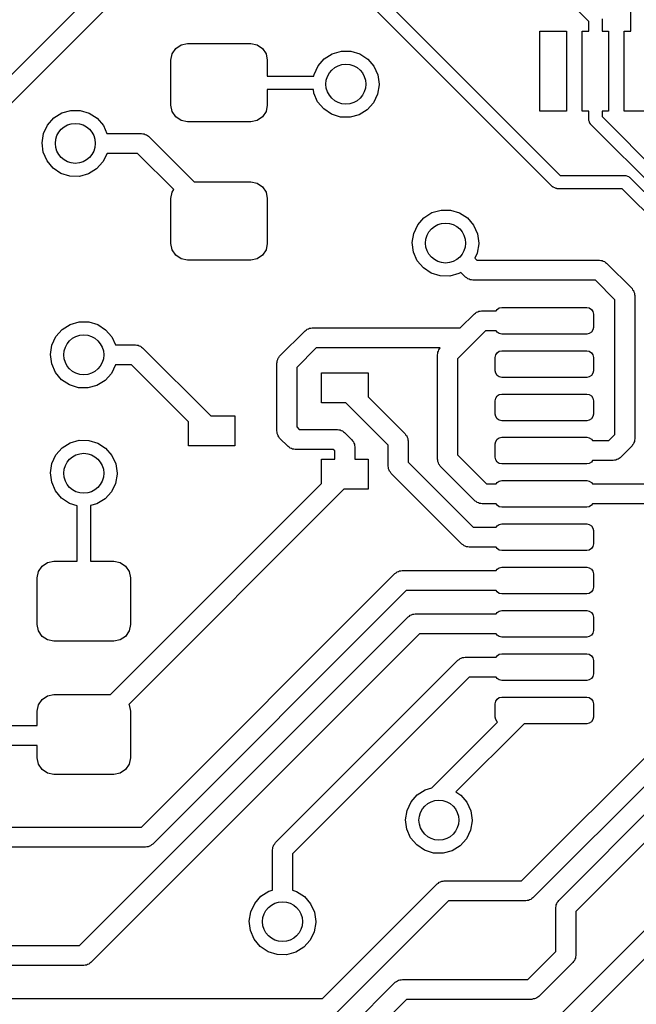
# Model space of a CAD drawing. Extents: x 2.72 to 6.24, y -5.23 to -2.47.
# Tile 4 of 10: x 4.99 to 5.35, y -4.24 to -3.66. Entities that reach past the tile are written whole.
import ezdxf

# ---------------------------------------------------------------- set-up
doc = ezdxf.new("R2010")
doc.units = 0
doc.header["$MEASUREMENT"] = 0
doc.layers.add('BLACK', color=7, linetype='CONTINUOUS')

msp = doc.modelspace()

# ---------------------------------------------------------------- linework, layer by layer
at = {"layer": 'BLACK', "linetype": 'CONTINUOUS'}
for p, q in [((5.32356, -3.66301), (5.24303, -3.58248)), ((4.91342, -3.76323), (5.07856, -3.59809)), ((5.08973, -3.60362), (4.9235, -3.76985)), ((5.34856, -3.66874), (5.34856, -3.60457)), ((5.16894, -3.61622), (5.30662, -3.75391)), ((5.30221, -3.76063), (5.16222, -3.62064)), ((5.32356, -3.66874), (5.32356, -3.66301)), ((5.33144, -3.66138), (5.33144, -3.66874)), ((5.29463, -3.71598), (5.29463, -3.66874)), ((5.29463, -3.66874), (5.31037, -3.66874)), ((5.31037, -3.66874), (5.31037, -3.71598)), ((5.31963, -3.71598), (5.31963, -3.66874)), ((5.31963, -3.66874), (5.32356, -3.66874)), ((5.33144, -3.66874), (5.33537, -3.66874)), ((5.33537, -3.66874), (5.33537, -3.71598)), ((5.34463, -3.71598), (5.34463, -3.66874)), ((5.34463, -3.66874), (5.34856, -3.66874)), ((5.07934, -3.67891), (5.08253, -3.67677)), ((5.08253, -3.67677), (5.0863, -3.67602)), ((5.0863, -3.67602), (5.1237, -3.67602)), ((5.1237, -3.67602), (5.12747, -3.67677)), ((5.12747, -3.67677), (5.13066, -3.67891)), ((5.07646, -3.68587), (5.07721, -3.6821)), ((5.07721, -3.6821), (5.07934, -3.67891)), ((5.13066, -3.67891), (5.13279, -3.6821)), ((5.13279, -3.6821), (5.13354, -3.68587)), ((5.16724, -3.68501), (5.17196, -3.68203)), ((5.17196, -3.68203), (5.17733, -3.6805)), ((5.17733, -3.6805), (5.18291, -3.68053)), ((5.18291, -3.68053), (5.18826, -3.68213)), ((5.18826, -3.68213), (5.19294, -3.68517)), ((5.07646, -3.71244), (5.07646, -3.68587)), ((5.13354, -3.68587), (5.13354, -3.69522)), ((5.16118, -3.69424), (5.16355, -3.68919)), ((5.16355, -3.68919), (5.16724, -3.68501)), ((5.19294, -3.68517), (5.19658, -3.68939)), ((5.19658, -3.68939), (5.19889, -3.69448)), ((5.13354, -3.69522), (5.16102, -3.69522)), ((5.16102, -3.69522), (5.16118, -3.69424)), ((5.19889, -3.69448), (5.19969, -3.7)), ((5.19968, -3.70048), (5.19875, -3.70598)), ((5.19969, -3.7), (5.19968, -3.70048)), ((5.16075, -3.70309), (5.13354, -3.70309)), ((5.13354, -3.70309), (5.13354, -3.71244)), ((5.16104, -3.70529), (5.16075, -3.70309)), ((5.16329, -3.7104), (5.16104, -3.70529)), ((5.19875, -3.70598), (5.19632, -3.71101)), ((5.07721, -3.71621), (5.07646, -3.71244)), ((5.13354, -3.71244), (5.13279, -3.71621)), ((5.16688, -3.71467), (5.16329, -3.7104)), ((5.19632, -3.71101), (5.19257, -3.71515)), ((5.00724, -3.72001), (5.01196, -3.71703)), ((5.01196, -3.71703), (5.01733, -3.7155)), ((5.01733, -3.7155), (5.02291, -3.71553)), ((5.02291, -3.71553), (5.02826, -3.71713)), ((5.02826, -3.71713), (5.03294, -3.72017)), ((5.07934, -3.7194), (5.07721, -3.71621)), ((5.13279, -3.71621), (5.13066, -3.7194)), ((5.17153, -3.71777), (5.16688, -3.71467)), ((5.17685, -3.71943), (5.17153, -3.71777)), ((5.18782, -3.71807), (5.18243, -3.71953)), ((5.19257, -3.71515), (5.18782, -3.71807)), ((5.31037, -3.71598), (5.29463, -3.71598)), ((5.32356, -3.71598), (5.31963, -3.71598)), ((5.32356, -3.72085), (5.32356, -3.71598)), ((5.33537, -3.71598), (5.33144, -3.71598)), ((5.33144, -3.71598), (5.33144, -3.71922)), ((5.36037, -3.71598), (5.34463, -3.71598)), ((5.00118, -3.72924), (5.00355, -3.72419)), ((5.00355, -3.72419), (5.00724, -3.72001)), ((5.03294, -3.72017), (5.03658, -3.72439)), ((5.03658, -3.72439), (5.03872, -3.72909)), ((5.08253, -3.72153), (5.07934, -3.7194)), ((5.0863, -3.72228), (5.08253, -3.72153)), ((5.1237, -3.72228), (5.0863, -3.72228)), ((5.12747, -3.72153), (5.1237, -3.72228)), ((5.13066, -3.7194), (5.12747, -3.72153)), ((5.18243, -3.71953), (5.17685, -3.71943)), ((5.32366, -3.72115), (5.32356, -3.72085)), ((5.32361, -3.72147), (5.32366, -3.72115)), ((5.32403, -3.72229), (5.32361, -3.72147)), ((5.32431, -3.72317), (5.32403, -3.72229)), ((5.32457, -3.72335), (5.32431, -3.72317)), ((5.32472, -3.72364), (5.32457, -3.72335)), ((5.39386, -3.79278), (5.32472, -3.72364)), ((5.33144, -3.71922), (5.39828, -3.78606)), ((5.00032, -3.73476), (5.00118, -3.72924)), ((5.03872, -3.72909), (5.05915, -3.72909)), ((5.05915, -3.72909), (5.0599, -3.7293)), ((5.0599, -3.7293), (5.06068, -3.7293)), ((5.06068, -3.7293), (5.06136, -3.72968)), ((5.06136, -3.72968), (5.06211, -3.72989)), ((5.06211, -3.72989), (5.06266, -3.73044)), ((5.00104, -3.74029), (5.00032, -3.73476)), ((5.06266, -3.73044), (5.06333, -3.73082)), ((5.06333, -3.73082), (5.09022, -3.75772)), ((5.00329, -3.7454), (5.00104, -3.74029)), ((5.03875, -3.74098), (5.03632, -3.74601)), ((5.03877, -3.74091), (5.03875, -3.74098)), ((5.05671, -3.74091), (5.03877, -3.74091)), ((5.07816, -3.76236), (5.05671, -3.74091)), ((5.00688, -3.74967), (5.00329, -3.7454)), ((5.03632, -3.74601), (5.03257, -3.75015)), ((5.01153, -3.75277), (5.00688, -3.74967)), ((5.01685, -3.75443), (5.01153, -3.75277)), ((5.02782, -3.75307), (5.02243, -3.75453)), ((5.03257, -3.75015), (5.02782, -3.75307)), ((5.02243, -3.75453), (5.01685, -3.75443)), ((5.09022, -3.75772), (5.1237, -3.75772)), ((5.1237, -3.75772), (5.12747, -3.75847)), ((5.12747, -3.75847), (5.13066, -3.7606)), ((5.30662, -3.75391), (5.34501, -3.75391)), ((5.34501, -3.75391), (5.34531, -3.75401)), ((5.34531, -3.75401), (5.34562, -3.75396)), ((5.34562, -3.75396), (5.34645, -3.75438)), ((5.34645, -3.75438), (5.34732, -3.75466)), ((5.34732, -3.75466), (5.34751, -3.75492)), ((5.34751, -3.75492), (5.34779, -3.75506)), ((5.34779, -3.75506), (5.39848, -3.80575)), ((5.07646, -3.76756), (5.07721, -3.76379)), ((5.07721, -3.76379), (5.07816, -3.76236)), ((5.13066, -3.7606), (5.13279, -3.76379)), ((5.13279, -3.76379), (5.13354, -3.76756)), ((5.30249, -3.76077), (5.30221, -3.76063)), ((5.30268, -3.76103), (5.30249, -3.76077)), ((5.30355, -3.76132), (5.30268, -3.76103)), ((5.30438, -3.76174), (5.30355, -3.76132)), ((5.30469, -3.76169), (5.30438, -3.76174)), ((5.30499, -3.76178), (5.30469, -3.76169)), ((5.34338, -3.76178), (5.30499, -3.76178)), ((5.39406, -3.81247), (5.34338, -3.76178)), ((5.07646, -3.79413), (5.07646, -3.76756)), ((5.13354, -3.76756), (5.13354, -3.79413)), ((5.22617, -3.77894), (5.2309, -3.77596)), ((5.2309, -3.77596), (5.23626, -3.77443)), ((5.23626, -3.77443), (5.24184, -3.77446)), ((5.24184, -3.77446), (5.24719, -3.77606)), ((5.24719, -3.77606), (5.25187, -3.7791)), ((5.22248, -3.78313), (5.22617, -3.77894)), ((5.25187, -3.7791), (5.25552, -3.78333)), ((5.21925, -3.79369), (5.22011, -3.78818)), ((5.22011, -3.78818), (5.22248, -3.78313)), ((5.25552, -3.78333), (5.25783, -3.78841)), ((5.25783, -3.78841), (5.25862, -3.79393)), ((5.07721, -3.7979), (5.07646, -3.79413)), ((5.13354, -3.79413), (5.13279, -3.7979)), ((5.21997, -3.79923), (5.21925, -3.79369)), ((5.25862, -3.79393), (5.25861, -3.79441)), ((5.07934, -3.80109), (5.07721, -3.7979)), ((5.13279, -3.7979), (5.13066, -3.80109)), ((5.22222, -3.80434), (5.21997, -3.79923)), ((5.25769, -3.79992), (5.25624, -3.80289)), ((5.25861, -3.79441), (5.25769, -3.79992)), ((5.08253, -3.80323), (5.07934, -3.80109)), ((5.0863, -3.80398), (5.08253, -3.80323)), ((5.1237, -3.80398), (5.0863, -3.80398)), ((5.12747, -3.80323), (5.1237, -3.80398)), ((5.13066, -3.80109), (5.12747, -3.80323)), ((5.22581, -3.80861), (5.22222, -3.80434)), ((5.25624, -3.80289), (5.25745, -3.80409)), ((5.25745, -3.80409), (5.33, -3.80409)), ((5.33, -3.80409), (5.33075, -3.8043)), ((5.33075, -3.8043), (5.33153, -3.8043)), ((5.33153, -3.8043), (5.3322, -3.80468)), ((5.3322, -3.80468), (5.33295, -3.80489)), ((5.33295, -3.80489), (5.3335, -3.80544)), ((5.3335, -3.80544), (5.33418, -3.80582)), ((5.33418, -3.80582), (5.34918, -3.82082)), ((5.23046, -3.8117), (5.22581, -3.80861)), ((5.23579, -3.81336), (5.23046, -3.8117)), ((5.24793, -3.81128), (5.24675, -3.812)), ((5.25082, -3.81418), (5.24793, -3.81128)), ((5.24137, -3.81347), (5.23579, -3.81336)), ((5.24675, -3.812), (5.24137, -3.81347)), ((5.2515, -3.81456), (5.25082, -3.81418)), ((5.25205, -3.81511), (5.2515, -3.81456)), ((5.2528, -3.81532), (5.25205, -3.81511)), ((5.25347, -3.8157), (5.2528, -3.81532)), ((5.25425, -3.8157), (5.25347, -3.8157)), ((5.255, -3.81591), (5.25425, -3.8157)), ((5.32755, -3.81591), (5.255, -3.81591)), ((5.33909, -3.82745), (5.32755, -3.81591)), ((5.34918, -3.82082), (5.34956, -3.8215)), ((5.34956, -3.8215), (5.35011, -3.82205)), ((5.35011, -3.82205), (5.35032, -3.8228)), ((5.35032, -3.8228), (5.3507, -3.82347)), ((5.33909, -3.90717), (5.33909, -3.82745)), ((5.3507, -3.82347), (5.3507, -3.82425)), ((5.3507, -3.82425), (5.35091, -3.825)), ((5.35091, -3.825), (5.35091, -3.90961)), ((5.25665, -3.83528), (5.2572, -3.83473)), ((5.2572, -3.83473), (5.25796, -3.83453)), ((5.25796, -3.83453), (5.25863, -3.83414)), ((5.25863, -3.83414), (5.25941, -3.83414)), ((5.25941, -3.83414), (5.26016, -3.83394)), ((5.26016, -3.83394), (5.26888, -3.83394)), ((5.26888, -3.83394), (5.26942, -3.83312)), ((5.26942, -3.83312), (5.2707, -3.83227)), ((5.2707, -3.83227), (5.2722, -3.83197)), ((5.2722, -3.83197), (5.3224, -3.83197)), ((5.3224, -3.83197), (5.32391, -3.83227)), ((5.32391, -3.83227), (5.32519, -3.83312)), ((5.32519, -3.83312), (5.32604, -3.8344)), ((5.32604, -3.8344), (5.32634, -3.83591)), ((5.01696, -3.84203), (5.02233, -3.8405)), ((5.02233, -3.8405), (5.02791, -3.84053)), ((5.02791, -3.84053), (5.03326, -3.84213)), ((5.24755, -3.84409), (5.25598, -3.83567)), ((5.25598, -3.83567), (5.25665, -3.83528)), ((5.32634, -3.83591), (5.32634, -3.84378)), ((5.00855, -3.84919), (5.01224, -3.84501)), ((5.01224, -3.84501), (5.01696, -3.84203)), ((5.03326, -3.84213), (5.03794, -3.84517)), ((5.03794, -3.84517), (5.04158, -3.84939)), ((5.14082, -3.86082), (5.15582, -3.84582)), ((5.15582, -3.84582), (5.1565, -3.84544)), ((5.1565, -3.84544), (5.15705, -3.84489)), ((5.15705, -3.84489), (5.1578, -3.84468)), ((5.1578, -3.84468), (5.15847, -3.8443)), ((5.15847, -3.8443), (5.15925, -3.8443)), ((5.15925, -3.8443), (5.16, -3.84409)), ((5.16, -3.84409), (5.24755, -3.84409)), ((5.2626, -3.84575), (5.24591, -3.86245)), ((5.26888, -3.84575), (5.2626, -3.84575)), ((5.26942, -3.84656), (5.26888, -3.84575)), ((5.2707, -3.84742), (5.26942, -3.84656)), ((5.32519, -3.84656), (5.32391, -3.84742)), ((5.32604, -3.84529), (5.32519, -3.84656)), ((5.32634, -3.84378), (5.32604, -3.84529)), ((5.00618, -3.85424), (5.00855, -3.84919)), ((5.04158, -3.84939), (5.04372, -3.85409)), ((5.2722, -3.84772), (5.2707, -3.84742)), ((5.3224, -3.84772), (5.2722, -3.84772)), ((5.32391, -3.84742), (5.3224, -3.84772)), ((5.00532, -3.85976), (5.00618, -3.85424)), ((5.04372, -3.85409), (5.05563, -3.85409)), ((5.05563, -3.85409), (5.05638, -3.8543)), ((5.05638, -3.8543), (5.05716, -3.8543)), ((5.05716, -3.8543), (5.05783, -3.85468)), ((5.05783, -3.85468), (5.05858, -3.85489)), ((5.05858, -3.85489), (5.05913, -3.85544)), ((5.05913, -3.85544), (5.05981, -3.85582)), ((5.05981, -3.85582), (5.10012, -3.89614)), ((5.16245, -3.85591), (5.15091, -3.86745)), ((5.23578, -3.85591), (5.16245, -3.85591)), ((5.2343, -3.85847), (5.23468, -3.8578)), ((5.23468, -3.8578), (5.23489, -3.85705)), ((5.23489, -3.85705), (5.23544, -3.8565)), ((5.23544, -3.8565), (5.23578, -3.85591)), ((5.26942, -3.85871), (5.2707, -3.85786)), ((5.2707, -3.85786), (5.2722, -3.85756)), ((5.2722, -3.85756), (5.3224, -3.85756)), ((5.3224, -3.85756), (5.32391, -3.85786)), ((5.32391, -3.85786), (5.32519, -3.85871)), ((5.00604, -3.86529), (5.00532, -3.85976)), ((5.1393, -3.86347), (5.13968, -3.8628)), ((5.1393, -3.86425), (5.1393, -3.86347)), ((5.13968, -3.8628), (5.13989, -3.86205)), ((5.13989, -3.86205), (5.14044, -3.8615)), ((5.14044, -3.8615), (5.14082, -3.86082)), ((5.23409, -3.86), (5.2343, -3.85925)), ((5.23409, -3.92159), (5.23409, -3.86)), ((5.2343, -3.85925), (5.2343, -3.85847)), ((5.24591, -3.86245), (5.24591, -3.91915)), ((5.26827, -3.8615), (5.26857, -3.85999)), ((5.26827, -3.86937), (5.26827, -3.8615)), ((5.26857, -3.85999), (5.26942, -3.85871)), ((5.32519, -3.85871), (5.32604, -3.85999)), ((5.32604, -3.85999), (5.32634, -3.8615)), ((5.32634, -3.8615), (5.32634, -3.86937)), ((5.00829, -3.8704), (5.00604, -3.86529)), ((5.04375, -3.86598), (5.04132, -3.87101)), ((5.04377, -3.86591), (5.04375, -3.86598)), ((5.05318, -3.86591), (5.04377, -3.86591)), ((5.08685, -3.89957), (5.05318, -3.86591)), ((5.13909, -3.865), (5.1393, -3.86425)), ((5.13909, -3.905), (5.13909, -3.865)), ((5.15091, -3.86745), (5.15091, -3.90255)), ((5.26857, -3.87088), (5.26827, -3.86937)), ((5.32634, -3.86937), (5.32604, -3.87088)), ((5.01188, -3.87467), (5.00829, -3.8704)), ((5.01653, -3.87777), (5.01188, -3.87467)), ((5.03757, -3.87515), (5.03282, -3.87807)), ((5.04132, -3.87101), (5.03757, -3.87515)), ((5.16559, -3.88827), (5.16559, -3.87055)), ((5.16559, -3.87055), (5.19315, -3.87055)), ((5.19315, -3.87055), (5.19315, -3.88484)), ((5.26942, -3.87215), (5.26857, -3.87088)), ((5.2707, -3.87301), (5.26942, -3.87215)), ((5.2722, -3.87331), (5.2707, -3.87301)), ((5.3224, -3.87331), (5.2722, -3.87331)), ((5.32391, -3.87301), (5.3224, -3.87331)), ((5.32519, -3.87215), (5.32391, -3.87301)), ((5.32604, -3.87088), (5.32519, -3.87215)), ((5.02185, -3.87943), (5.01653, -3.87777)), ((5.02743, -3.87953), (5.02185, -3.87943)), ((5.03282, -3.87807), (5.02743, -3.87953)), ((5.19315, -3.88484), (5.21504, -3.90673)), ((5.26827, -3.88709), (5.26857, -3.88558)), ((5.26827, -3.89496), (5.26827, -3.88709)), ((5.26857, -3.88558), (5.26942, -3.8843)), ((5.26942, -3.8843), (5.2707, -3.88345)), ((5.2707, -3.88345), (5.2722, -3.88315)), ((5.2722, -3.88315), (5.3224, -3.88315)), ((5.3224, -3.88315), (5.32391, -3.88345)), ((5.32391, -3.88345), (5.32519, -3.8843)), ((5.32519, -3.8843), (5.32604, -3.88558)), ((5.32604, -3.88558), (5.32634, -3.88709)), ((5.32634, -3.88709), (5.32634, -3.89496)), ((5.17988, -3.88827), (5.16559, -3.88827)), ((5.20496, -3.91335), (5.17988, -3.88827)), ((5.10012, -3.89614), (5.11441, -3.89614)), ((5.11441, -3.89614), (5.11441, -3.91386)), ((5.26857, -3.89647), (5.26827, -3.89496)), ((5.26942, -3.89774), (5.26857, -3.89647)), ((5.2707, -3.8986), (5.26942, -3.89774)), ((5.2722, -3.8989), (5.2707, -3.8986)), ((5.3224, -3.8989), (5.2722, -3.8989)), ((5.32391, -3.8986), (5.3224, -3.8989)), ((5.32519, -3.89774), (5.32391, -3.8986)), ((5.32604, -3.89647), (5.32519, -3.89774)), ((5.32634, -3.89496), (5.32604, -3.89647)), ((5.08685, -3.91386), (5.08685, -3.89957)), ((5.15091, -3.90255), (5.15245, -3.90409)), ((5.15245, -3.90409), (5.175, -3.90409)), ((5.175, -3.90409), (5.17575, -3.9043)), ((5.17575, -3.9043), (5.17653, -3.9043)), ((5.17653, -3.9043), (5.1772, -3.90468)), ((5.1772, -3.90468), (5.17795, -3.90489)), ((5.01696, -3.91203), (5.02233, -3.9105)), ((5.02233, -3.9105), (5.02791, -3.91053)), ((5.02791, -3.91053), (5.03326, -3.91213)), ((5.1393, -3.90575), (5.13909, -3.905)), ((5.1393, -3.90653), (5.1393, -3.90575)), ((5.13968, -3.9072), (5.1393, -3.90653)), ((5.13989, -3.90795), (5.13968, -3.9072)), ((5.14044, -3.9085), (5.13989, -3.90795)), ((5.14082, -3.90918), (5.14044, -3.9085)), ((5.14582, -3.91418), (5.14082, -3.90918)), ((5.17795, -3.90489), (5.1785, -3.90544)), ((5.1785, -3.90544), (5.17918, -3.90582)), ((5.17918, -3.90582), (5.18355, -3.91019)), ((5.18355, -3.91019), (5.18393, -3.91087)), ((5.21504, -3.90673), (5.21543, -3.9074)), ((5.21543, -3.9074), (5.21598, -3.90795)), ((5.21598, -3.90795), (5.21618, -3.9087)), ((5.21618, -3.9087), (5.21657, -3.90938)), ((5.21657, -3.90938), (5.21657, -3.91015)), ((5.21657, -3.91015), (5.21677, -3.91091)), ((5.26857, -3.91117), (5.26942, -3.90989)), ((5.26942, -3.90989), (5.2707, -3.90904)), ((5.2707, -3.90904), (5.2722, -3.90874)), ((5.2722, -3.90874), (5.3224, -3.90874)), ((5.3224, -3.90874), (5.32391, -3.90904)), ((5.32391, -3.90904), (5.32519, -3.90989)), ((5.32519, -3.90989), (5.32573, -3.91071)), ((5.33555, -3.91071), (5.33909, -3.90717)), ((5.35091, -3.90961), (5.3507, -3.91036)), ((5.3507, -3.91036), (5.3507, -3.91114)), ((5.00855, -3.91919), (5.01224, -3.91501)), ((5.01224, -3.91501), (5.01696, -3.91203)), ((5.03326, -3.91213), (5.03794, -3.91517)), ((5.03794, -3.91517), (5.04158, -3.91939)), ((5.11441, -3.91386), (5.08685, -3.91386)), ((5.1465, -3.91456), (5.14582, -3.91418)), ((5.14705, -3.91511), (5.1465, -3.91456)), ((5.1478, -3.91532), (5.14705, -3.91511)), ((5.14847, -3.9157), (5.1478, -3.91532)), ((5.14925, -3.9157), (5.14847, -3.9157)), ((5.15, -3.91591), (5.14925, -3.9157)), ((5.17255, -3.91591), (5.15, -3.91591)), ((5.17346, -3.91682), (5.17255, -3.91591)), ((5.18393, -3.91087), (5.18448, -3.91142)), ((5.18448, -3.91142), (5.18469, -3.91217)), ((5.18469, -3.91217), (5.18507, -3.91284)), ((5.18507, -3.91284), (5.18507, -3.91362)), ((5.18507, -3.91362), (5.18528, -3.91437)), ((5.18528, -3.91437), (5.18528, -3.92173)), ((5.20496, -3.92587), (5.20496, -3.91335)), ((5.21677, -3.91091), (5.21677, -3.92342)), ((5.26827, -3.91268), (5.26857, -3.91117)), ((5.26827, -3.92055), (5.26827, -3.91268)), ((5.32573, -3.91071), (5.33555, -3.91071)), ((5.34918, -3.91379), (5.34218, -3.92079)), ((5.34956, -3.91312), (5.34918, -3.91379)), ((5.35011, -3.91257), (5.34956, -3.91312)), ((5.35032, -3.91182), (5.35011, -3.91257)), ((5.3507, -3.91114), (5.35032, -3.91182)), ((5.00618, -3.92424), (5.00855, -3.91919)), ((5.04158, -3.91939), (5.04389, -3.92448)), ((5.16559, -3.93602), (5.16559, -3.92173)), ((5.16559, -3.92173), (5.17346, -3.92173)), ((5.17346, -3.92173), (5.17346, -3.91682)), ((5.18528, -3.92173), (5.19315, -3.92173)), ((5.19315, -3.92173), (5.19315, -3.93945)), ((5.2343, -3.92234), (5.23409, -3.92159)), ((5.24591, -3.91915), (5.26306, -3.9363)), ((5.26857, -3.92206), (5.26827, -3.92055)), ((5.26942, -3.92334), (5.26857, -3.92206)), ((5.3402, -3.92193), (5.33953, -3.92232)), ((5.34095, -3.92173), (5.3402, -3.92193)), ((5.3415, -3.92118), (5.34095, -3.92173)), ((5.34218, -3.92079), (5.3415, -3.92118)), ((5.00532, -3.92976), (5.00618, -3.92424)), ((5.04389, -3.92448), (5.04469, -3.93)), ((5.20516, -3.92662), (5.20496, -3.92587)), ((5.20516, -3.92739), (5.20516, -3.92662)), ((5.20555, -3.92807), (5.20516, -3.92739)), ((5.20575, -3.92882), (5.20555, -3.92807)), ((5.21677, -3.92342), (5.25524, -3.96189)), ((5.2343, -3.92312), (5.2343, -3.92234)), ((5.23468, -3.9238), (5.2343, -3.92312)), ((5.23489, -3.92455), (5.23468, -3.9238)), ((5.23544, -3.9251), (5.23489, -3.92455)), ((5.23582, -3.92577), (5.23544, -3.9251)), ((5.25644, -3.94638), (5.23582, -3.92577)), ((5.2707, -3.92419), (5.26942, -3.92334)), ((5.2722, -3.92449), (5.2707, -3.92419)), ((5.3224, -3.92449), (5.2722, -3.92449)), ((5.32391, -3.92419), (5.3224, -3.92449)), ((5.32519, -3.92334), (5.32391, -3.92419)), ((5.32573, -3.92252), (5.32519, -3.92334)), ((5.338, -3.92252), (5.32573, -3.92252)), ((5.33875, -3.92232), (5.338, -3.92252)), ((5.33953, -3.92232), (5.33875, -3.92232)), ((5.00604, -3.93529), (5.00532, -3.92976)), ((5.04468, -3.93048), (5.04375, -3.93598)), ((5.04469, -3.93), (5.04468, -3.93048)), ((5.2063, -3.92937), (5.20575, -3.92882)), ((5.20669, -3.93004), (5.2063, -3.92937)), ((5.24862, -3.97197), (5.20669, -3.93004)), ((5.00829, -3.9404), (5.00604, -3.93529)), ((5.04086, -4.06075), (5.16559, -3.93602)), ((5.04375, -3.93598), (5.04132, -3.94101)), ((5.17886, -3.93945), (5.05168, -4.06663)), ((5.19315, -3.93945), (5.17886, -3.93945)), ((5.26306, -3.9363), (5.26888, -3.9363)), ((5.26888, -3.9363), (5.26942, -3.93548)), ((5.26942, -3.93548), (5.2707, -3.93463)), ((5.2707, -3.93463), (5.2722, -3.93433)), ((5.2722, -3.93433), (5.3224, -3.93433)), ((5.3224, -3.93433), (5.32391, -3.93463)), ((5.32391, -3.93463), (5.32519, -3.93548)), ((5.32519, -3.93548), (5.32573, -3.9363)), ((5.32573, -3.9363), (5.36086, -3.9363)), ((5.01188, -3.94467), (5.00829, -3.9404)), ((5.01653, -3.94777), (5.01188, -3.94467)), ((5.03757, -3.94515), (5.03282, -3.94807)), ((5.04132, -3.94101), (5.03757, -3.94515)), ((5.02106, -3.94919), (5.01653, -3.94777)), ((5.02106, -3.98201), (5.02106, -3.94919)), ((5.03282, -3.94807), (5.02894, -3.94912)), ((5.02894, -3.94912), (5.02894, -3.98201)), ((5.25711, -3.94677), (5.25644, -3.94638)), ((5.25766, -3.94732), (5.25711, -3.94677)), ((5.25841, -3.94752), (5.25766, -3.94732)), ((5.25908, -3.94791), (5.25841, -3.94752)), ((5.25986, -3.94791), (5.25908, -3.94791)), ((5.26061, -3.94811), (5.25986, -3.94791)), ((5.26888, -3.94811), (5.26061, -3.94811)), ((5.26942, -3.94893), (5.26888, -3.94811)), ((5.2707, -3.94978), (5.26942, -3.94893)), ((5.2722, -3.95008), (5.2707, -3.94978)), ((5.3224, -3.95008), (5.2722, -3.95008)), ((5.32391, -3.94978), (5.3224, -3.95008)), ((5.32519, -3.94893), (5.32391, -3.94978)), ((5.32573, -3.94811), (5.32519, -3.94893)), ((5.36228, -3.94811), (5.32573, -3.94811)), ((5.25524, -3.96189), (5.26888, -3.96189)), ((5.26888, -3.96189), (5.26942, -3.96107)), ((5.26942, -3.96107), (5.2707, -3.96022)), ((5.2707, -3.96022), (5.2722, -3.95992)), ((5.2722, -3.95992), (5.3224, -3.95992)), ((5.3224, -3.95992), (5.32391, -3.96022)), ((5.32391, -3.96022), (5.32519, -3.96107)), ((5.32519, -3.96107), (5.32604, -3.96235)), ((5.32604, -3.96235), (5.32634, -3.96386)), ((5.32634, -3.96386), (5.32634, -3.97173)), ((5.24929, -3.97236), (5.24862, -3.97197)), ((5.24984, -3.97291), (5.24929, -3.97236)), ((5.25059, -3.97311), (5.24984, -3.97291)), ((5.25127, -3.9735), (5.25059, -3.97311)), ((5.25204, -3.9735), (5.25127, -3.9735)), ((5.2528, -3.9737), (5.25204, -3.9735)), ((5.26888, -3.9737), (5.2528, -3.9737)), ((5.26942, -3.97452), (5.26888, -3.9737)), ((5.2707, -3.97537), (5.26942, -3.97452)), ((5.32519, -3.97452), (5.32391, -3.97537)), ((5.32604, -3.97324), (5.32519, -3.97452)), ((5.32634, -3.97173), (5.32604, -3.97324)), ((5.2722, -3.97567), (5.2707, -3.97537)), ((5.3224, -3.97567), (5.2722, -3.97567)), ((5.32391, -3.97537), (5.3224, -3.97567)), ((4.99819, -3.98808), (5.00032, -3.98489)), ((5.00032, -3.98489), (5.00352, -3.98276)), ((5.00352, -3.98276), (5.00728, -3.98201)), ((5.00728, -3.98201), (5.02106, -3.98201)), ((5.02894, -3.98201), (5.04272, -3.98201)), ((5.04272, -3.98201), (5.04648, -3.98276)), ((5.04648, -3.98276), (5.04968, -3.98489)), ((5.04968, -3.98489), (5.05181, -3.98808)), ((5.26942, -3.98666), (5.2707, -3.98581)), ((5.2707, -3.98581), (5.2722, -3.98551)), ((5.2722, -3.98551), (5.3224, -3.98551)), ((5.3224, -3.98551), (5.32391, -3.98581)), ((5.32391, -3.98581), (5.32519, -3.98666)), ((4.99744, -3.99185), (4.99819, -3.98808)), ((4.99744, -4.01941), (4.99744, -3.99185)), ((5.05181, -3.98808), (5.05256, -3.99185)), ((5.05256, -3.99185), (5.05256, -4.01941)), ((5.05915, -4.13909), (5.20903, -3.98921)), ((5.20903, -3.98921), (5.20971, -3.98882)), ((5.20971, -3.98882), (5.21025, -3.98827)), ((5.21025, -3.98827), (5.21101, -3.98807)), ((5.21101, -3.98807), (5.21168, -3.98768)), ((5.21168, -3.98768), (5.21246, -3.98768)), ((5.21246, -3.98768), (5.21321, -3.98748)), ((5.21321, -3.98748), (5.26888, -3.98748)), ((5.26888, -3.98748), (5.26942, -3.98666)), ((5.32519, -3.98666), (5.32604, -3.98794)), ((5.32604, -3.98794), (5.32634, -3.98945)), ((5.32634, -3.98945), (5.32634, -3.99732)), ((5.32634, -3.99732), (5.32604, -3.99883)), ((5.21565, -3.99929), (5.06577, -4.14918)), ((5.26888, -3.99929), (5.21565, -3.99929)), ((5.26942, -4.00011), (5.26888, -3.99929)), ((5.2707, -4.00096), (5.26942, -4.00011)), ((5.2722, -4.00126), (5.2707, -4.00096)), ((5.3224, -4.00126), (5.2722, -4.00126)), ((5.32391, -4.00096), (5.3224, -4.00126)), ((5.32519, -4.00011), (5.32391, -4.00096)), ((5.32604, -3.99883), (5.32519, -4.00011)), ((5.28393, -4.1709), (5.44642, -4.00842)), ((5.02255, -4.20909), (5.21685, -4.0148)), ((5.21685, -4.0148), (5.21752, -4.01441)), ((5.21752, -4.01441), (5.21807, -4.01386)), ((5.21807, -4.01386), (5.21882, -4.01366)), ((5.21882, -4.01366), (5.2195, -4.01327)), ((5.2195, -4.01327), (5.22027, -4.01327)), ((5.22027, -4.01327), (5.22102, -4.01307)), ((5.22102, -4.01307), (5.26888, -4.01307)), ((5.26888, -4.01307), (5.26942, -4.01226)), ((5.26942, -4.01226), (5.2707, -4.0114)), ((5.2707, -4.0114), (5.2722, -4.0111)), ((5.2722, -4.0111), (5.3224, -4.0111)), ((5.4565, -4.01504), (5.29055, -4.18098)), ((5.3224, -4.0111), (5.32391, -4.0114)), ((5.32391, -4.0114), (5.32519, -4.01226)), ((5.32519, -4.01226), (5.32604, -4.01353)), ((5.32604, -4.01353), (5.32634, -4.01504)), ((5.32634, -4.01504), (5.32634, -4.02291)), ((4.99819, -4.02318), (4.99744, -4.01941)), ((5.05256, -4.01941), (5.05181, -4.02318)), ((5.30582, -4.18242), (5.47004, -4.0182)), ((5.00032, -4.02637), (4.99819, -4.02318)), ((5.00352, -4.0285), (5.00032, -4.02637)), ((5.22347, -4.02488), (5.02918, -4.21918)), ((5.04968, -4.02637), (5.04648, -4.0285)), ((5.05181, -4.02318), (5.04968, -4.02637)), ((5.26888, -4.02488), (5.22347, -4.02488)), ((5.26942, -4.0257), (5.26888, -4.02488)), ((5.2707, -4.02655), (5.26942, -4.0257)), ((5.2722, -4.02685), (5.2707, -4.02655)), ((5.3224, -4.02685), (5.2722, -4.02685)), ((5.47888, -4.02606), (5.31591, -4.18904)), ((5.32391, -4.02655), (5.3224, -4.02685)), ((5.32519, -4.0257), (5.32391, -4.02655)), ((5.32604, -4.02442), (5.32519, -4.0257)), ((5.32634, -4.02291), (5.32604, -4.02442)), ((5.00728, -4.02925), (5.00352, -4.0285)), ((5.04272, -4.02925), (5.00728, -4.02925)), ((5.04648, -4.0285), (5.04272, -4.02925)), ((5.24968, -4.03886), (5.25043, -4.03866)), ((5.25043, -4.03866), (5.26888, -4.03866)), ((5.26888, -4.03866), (5.26942, -4.03785)), ((5.26942, -4.03785), (5.2707, -4.03699)), ((5.2707, -4.03699), (5.2722, -4.03669)), ((5.2722, -4.03669), (5.3224, -4.03669)), ((5.3224, -4.03669), (5.32391, -4.03699)), ((5.32391, -4.03699), (5.32519, -4.03785)), ((5.32519, -4.03785), (5.32604, -4.03912)), ((5.13834, -4.1483), (5.24626, -4.04039)), ((5.24626, -4.04039), (5.24693, -4.04)), ((5.24693, -4.04), (5.24748, -4.03945)), ((5.24748, -4.03945), (5.24823, -4.03925)), ((5.24823, -4.03925), (5.2489, -4.03886)), ((5.2489, -4.03886), (5.24968, -4.03886)), ((5.32604, -4.03912), (5.32634, -4.04063)), ((5.32634, -4.04063), (5.32634, -4.0485)), ((5.32604, -4.05001), (5.32519, -4.05129)), ((5.32634, -4.0485), (5.32604, -4.05001)), ((5.25288, -4.05047), (5.14843, -4.15493)), ((5.26888, -4.05047), (5.25288, -4.05047)), ((5.26942, -4.05129), (5.26888, -4.05047)), ((5.2707, -4.05214), (5.26942, -4.05129)), ((5.2722, -4.05244), (5.2707, -4.05214)), ((5.3224, -4.05244), (5.2722, -4.05244)), ((5.32391, -4.05214), (5.3224, -4.05244)), ((5.32519, -4.05129), (5.32391, -4.05214)), ((5.00032, -4.06363), (5.00352, -4.0615)), ((5.00352, -4.0615), (5.00728, -4.06075)), ((5.00728, -4.06075), (5.04086, -4.06075)), ((4.99744, -4.07059), (4.99819, -4.06682)), ((4.99819, -4.06682), (5.00032, -4.06363)), ((5.05168, -4.06663), (5.05181, -4.06682)), ((5.05181, -4.06682), (5.05256, -4.07059)), ((5.26827, -4.06622), (5.26857, -4.06471)), ((5.26827, -4.07409), (5.26827, -4.06622)), ((5.26857, -4.06471), (5.26942, -4.06344)), ((5.26942, -4.06344), (5.2707, -4.06258)), ((5.2707, -4.06258), (5.2722, -4.06228)), ((5.2722, -4.06228), (5.3224, -4.06228)), ((5.3224, -4.06228), (5.32391, -4.06258)), ((5.32391, -4.06258), (5.32519, -4.06344)), ((5.32519, -4.06344), (5.32604, -4.06471)), ((5.32604, -4.06471), (5.32634, -4.06622)), ((5.32634, -4.06622), (5.32634, -4.07409)), ((4.99744, -4.07909), (4.99744, -4.07059)), ((5.05256, -4.07059), (5.05256, -4.09815)), ((4.97372, -4.07909), (4.99744, -4.07909)), ((5.23082, -4.11582), (5.26963, -4.07702)), ((5.28532, -4.07803), (5.24506, -4.1183)), ((5.26857, -4.0756), (5.26827, -4.07409)), ((5.26942, -4.07688), (5.26857, -4.0756)), ((5.26963, -4.07702), (5.26942, -4.07688)), ((5.3224, -4.07803), (5.28532, -4.07803)), ((5.32391, -4.07773), (5.3224, -4.07803)), ((5.32519, -4.07688), (5.32391, -4.07773)), ((5.32604, -4.0756), (5.32519, -4.07688)), ((5.32634, -4.07409), (5.32604, -4.0756)), ((4.99744, -4.09091), (4.97377, -4.09091)), ((4.99744, -4.09815), (4.99744, -4.09091)), ((4.99819, -4.10192), (4.99744, -4.09815)), ((5.00032, -4.10511), (4.99819, -4.10192)), ((5.05181, -4.10192), (5.04968, -4.10511)), ((5.05256, -4.09815), (5.05181, -4.10192)), ((5.00352, -4.10724), (5.00032, -4.10511)), ((5.00728, -4.10799), (5.00352, -4.10724)), ((5.04272, -4.10799), (5.00728, -4.10799)), ((5.04648, -4.10724), (5.04272, -4.10799)), ((5.04968, -4.10511), (5.04648, -4.10724)), ((5.21855, -4.12419), (5.22224, -4.12001)), ((5.22224, -4.12001), (5.22696, -4.11703)), ((5.22696, -4.11703), (5.23075, -4.11595)), ((5.23075, -4.11595), (5.23082, -4.11582)), ((5.24506, -4.1183), (5.24794, -4.12017)), ((5.21618, -4.12924), (5.21855, -4.12419)), ((5.24794, -4.12017), (5.25158, -4.12439)), ((5.25158, -4.12439), (5.25389, -4.12948)), ((5.21532, -4.13476), (5.21618, -4.12924)), ((5.25389, -4.12948), (5.25469, -4.135)), ((5.21604, -4.14029), (5.21532, -4.13476)), ((5.25468, -4.13548), (5.25375, -4.14098)), ((5.25469, -4.135), (5.25468, -4.13548)), ((4.95745, -4.13909), (5.05915, -4.13909)), ((5.21829, -4.1454), (5.21604, -4.14029)), ((5.25375, -4.14098), (5.25132, -4.14601)), ((5.06577, -4.14918), (5.0651, -4.14956)), ((5.13741, -4.14953), (5.13796, -4.14898)), ((5.13796, -4.14898), (5.13834, -4.1483)), ((5.22188, -4.14967), (5.21829, -4.1454)), ((5.25132, -4.14601), (5.24757, -4.15015)), ((5.06159, -4.15091), (3.80745, -4.15091)), ((5.06234, -4.1507), (5.06159, -4.15091)), ((5.06312, -4.1507), (5.06234, -4.1507)), ((5.0638, -4.15032), (5.06312, -4.1507)), ((5.06455, -4.15011), (5.0638, -4.15032)), ((5.0651, -4.14956), (5.06455, -4.15011)), ((5.13661, -4.15248), (5.13682, -4.15173)), ((5.13661, -4.17642), (5.13661, -4.15248)), ((5.13682, -4.15095), (5.1372, -4.15028)), ((5.13682, -4.15173), (5.13682, -4.15095)), ((5.1372, -4.15028), (5.13741, -4.14953)), ((5.14843, -4.15493), (5.14843, -4.17643)), ((5.22653, -4.15277), (5.22188, -4.14967)), ((5.23185, -4.15443), (5.22653, -4.15277)), ((5.23743, -4.15453), (5.23185, -4.15443)), ((5.24282, -4.15307), (5.23743, -4.15453)), ((5.24757, -4.15015), (5.24282, -4.15307)), ((5.23402, -4.17263), (5.23469, -4.17224)), ((5.23469, -4.17224), (5.23524, -4.17169)), ((5.23524, -4.17169), (5.23599, -4.17149)), ((5.23599, -4.17149), (5.23666, -4.1711)), ((5.23666, -4.1711), (5.23744, -4.1711)), ((5.23744, -4.1711), (5.23819, -4.1709)), ((5.23819, -4.1709), (5.28393, -4.1709)), ((5.27755, -4.27909), (5.38909, -4.16755)), ((5.12976, -4.18001), (5.13448, -4.17703)), ((5.13448, -4.17703), (5.13661, -4.17642)), ((5.14843, -4.17643), (5.15078, -4.17713)), ((5.15078, -4.17713), (5.15546, -4.18017)), ((5.16618, -4.24047), (5.23402, -4.17263)), ((5.39918, -4.17418), (5.28418, -4.28918)), ((5.12607, -4.18419), (5.12976, -4.18001)), ((5.15546, -4.18017), (5.1591, -4.18439)), ((5.24064, -4.18271), (5.1728, -4.25055)), ((5.28638, -4.18271), (5.24064, -4.18271)), ((5.28713, -4.18251), (5.28638, -4.18271)), ((5.28791, -4.18251), (5.28713, -4.18251)), ((5.28858, -4.18212), (5.28791, -4.18251)), ((5.28933, -4.18192), (5.28858, -4.18212)), ((5.28988, -4.18137), (5.28933, -4.18192)), ((5.29055, -4.18098), (5.28988, -4.18137)), ((5.30468, -4.18439), (5.30489, -4.18364)), ((5.30489, -4.18364), (5.30544, -4.18309)), ((5.30544, -4.18309), (5.30582, -4.18242)), ((5.12284, -4.19476), (5.12369, -4.18924)), ((5.12369, -4.18924), (5.12607, -4.18419)), ((5.1591, -4.18439), (5.16141, -4.18948)), ((5.16141, -4.18948), (5.1622, -4.195)), ((5.30409, -4.18659), (5.3043, -4.18584)), ((5.30409, -4.21255), (5.30409, -4.18659)), ((5.3043, -4.18506), (5.30468, -4.18439)), ((5.3043, -4.18584), (5.3043, -4.18506)), ((5.31591, -4.18904), (5.31591, -4.215)), ((5.12356, -4.20029), (5.12284, -4.19476)), ((5.1622, -4.19548), (5.16127, -4.20098)), ((5.1622, -4.195), (5.1622, -4.19548)), ((5.12581, -4.2054), (5.12356, -4.20029)), ((5.16127, -4.20098), (5.15884, -4.20601)), ((5.1294, -4.20967), (5.12581, -4.2054)), ((5.15884, -4.20601), (5.15509, -4.21015)), ((4.88159, -4.20909), (5.02255, -4.20909)), ((5.13405, -4.21277), (5.1294, -4.20967)), ((5.13937, -4.21443), (5.13405, -4.21277)), ((5.15034, -4.21307), (5.14495, -4.21453)), ((5.15509, -4.21015), (5.15034, -4.21307)), ((5.28755, -4.22909), (5.30409, -4.21255)), ((5.14495, -4.21453), (5.13937, -4.21443)), ((5.31456, -4.2185), (5.31418, -4.21918)), ((5.31511, -4.21795), (5.31456, -4.2185)), ((5.31532, -4.2172), (5.31511, -4.21795)), ((5.3157, -4.21653), (5.31532, -4.2172)), ((5.31591, -4.215), (5.3157, -4.21575)), ((5.3157, -4.21575), (5.3157, -4.21653)), ((5.025, -4.22091), (4.88404, -4.22091)), ((5.02575, -4.2207), (5.025, -4.22091)), ((5.02653, -4.2207), (5.02575, -4.2207)), ((5.0272, -4.22032), (5.02653, -4.2207)), ((5.02795, -4.22011), (5.0272, -4.22032)), ((5.0285, -4.21956), (5.02795, -4.22011)), ((5.02918, -4.21918), (5.0285, -4.21956)), ((5.31418, -4.21918), (5.29418, -4.23918)), ((5.20923, -4.23082), (5.2099, -4.23044)), ((5.2099, -4.23044), (5.21045, -4.22989)), ((5.21045, -4.22989), (5.2112, -4.22968)), ((5.2112, -4.22968), (5.21188, -4.2293)), ((5.21188, -4.2293), (5.21266, -4.2293)), ((5.21266, -4.2293), (5.21341, -4.22909)), ((5.21341, -4.22909), (5.28755, -4.22909)), ((5.17596, -4.26409), (5.20923, -4.23082)), ((4.88362, -4.24047), (5.16618, -4.24047)), ((5.21585, -4.24091), (5.18258, -4.27418)), ((5.29, -4.24091), (5.21585, -4.24091)), ((5.29075, -4.2407), (5.29, -4.24091)), ((5.29153, -4.2407), (5.29075, -4.2407)), ((5.2922, -4.24032), (5.29153, -4.2407)), ((5.29295, -4.24011), (5.2922, -4.24032)), ((5.2935, -4.23956), (5.29295, -4.24011)), ((5.29418, -4.23918), (5.2935, -4.23956))]:
    msp.add_line(p, q, dxfattribs=at)
at = {"layer": 'BLACK'}
for centre in [(5.18, -3.7), (5.02, -3.735), (5.23893, -3.79393), (5.025, -3.86), (5.025, -3.93), (5.235, -4.135), (5.14252, -4.195)]:
    msp.add_circle(centre, 0.01181, dxfattribs=at)

doc.saveas('drawing.dxf')
